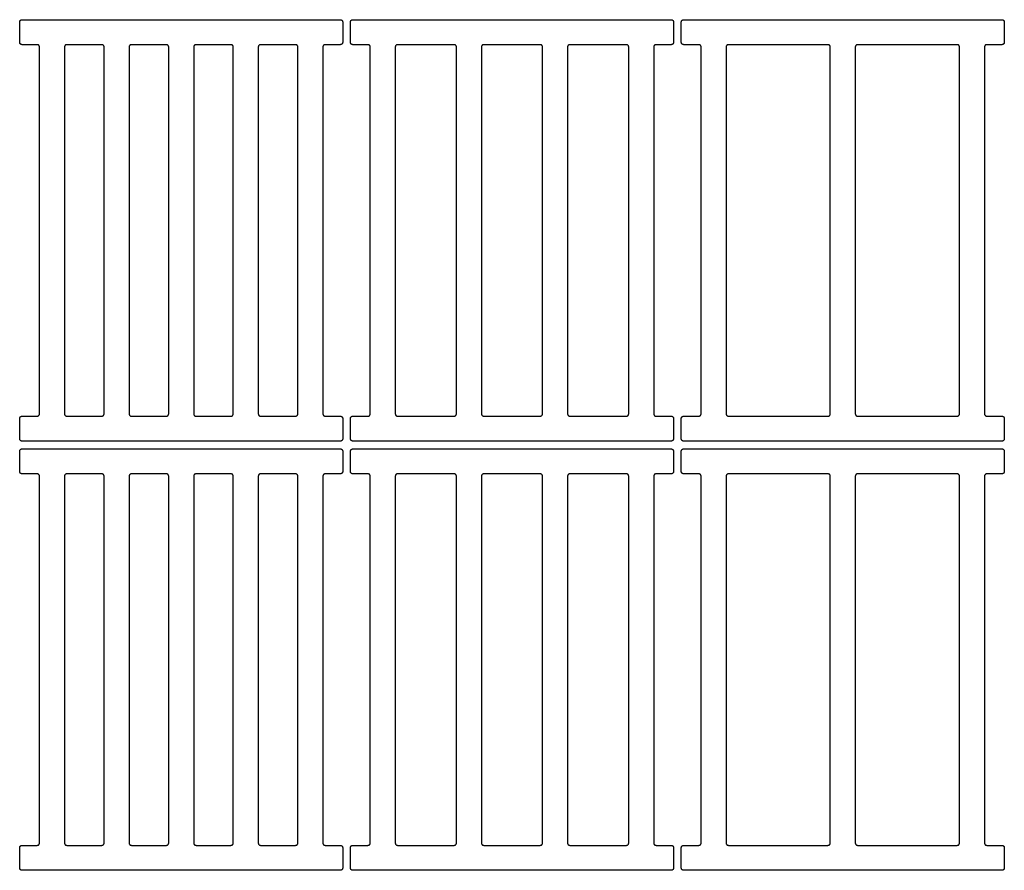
# Model space of a CAD drawing. Header units: millimetres. Extents: x 22718 to 26935, y -10434 to -9311.
# Tile 7 of 11: x 24151 to 24782, y -9856 to -9311. Entities that reach past the tile are written whole.
import ezdxf

# ---------------------------------------------------------------- set-up
doc = ezdxf.new("R2010")
doc.units = ezdxf.units.MM
doc.layers.add('COTES_PLANOLS$Visible$Curves$Default', color=7, linetype='Continuous', true_color=0x000000)

msp = doc.modelspace()

# ---------------------------------------------------------------- linework, layer by layer
at = {"layer": 'COTES_PLANOLS$Visible$Curves$Default'}
for points, weights in [([(24150.65, -9312.53), (24150.65, -9311.03), (24152.15, -9311.03)], [1, 0.707106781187, 1]), ([(24356.15, -9311.03), (24357.65, -9311.03), (24357.65, -9312.53)], [1, 0.707106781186, 1]), ([(24362.65, -9312.53), (24362.65, -9311.03), (24364.15, -9311.03)], [1, 0.707106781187, 1]), ([(24568.15, -9311.03), (24569.65, -9311.03), (24569.65, -9312.53)], [1, 0.707106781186, 1]), ([(24574.65, -9312.53), (24574.65, -9311.03), (24576.15, -9311.03)], [1, 0.707106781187, 1]), ([(24780.15, -9311.03), (24781.65, -9311.03), (24781.65, -9312.53)], [1, 0.707106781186, 1]), ([(24152.15, -9327.03), (24150.65, -9327.03), (24150.65, -9325.53)], [1, 0.707106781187, 1]), ([(24357.65, -9325.53), (24357.65, -9327.03), (24356.15, -9327.03)], [1, 0.707106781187, 1]), ([(24364.15, -9327.03), (24362.65, -9327.03), (24362.65, -9325.53)], [1, 0.707106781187, 1]), ([(24569.65, -9325.53), (24569.65, -9327.03), (24568.15, -9327.03)], [1, 0.707106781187, 1]), ([(24576.15, -9327.03), (24574.65, -9327.03), (24574.65, -9325.53)], [1, 0.707106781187, 1]), ([(24781.65, -9325.53), (24781.65, -9327.03), (24780.15, -9327.03)], [1, 0.707106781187, 1]), ([(24163.35, -9328.53), (24163.35, -9327.03), (24161.85, -9327.03)], [1, 0.707106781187, 1]), ([(24180.85, -9327.03), (24179.35, -9327.03), (24179.35, -9328.53)], [1, 0.707106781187, 1]), ([(24204.75, -9328.53), (24204.75, -9327.03), (24203.25, -9327.03)], [1, 0.707106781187, 1]), ([(24222.25, -9327.03), (24220.75, -9327.03), (24220.75, -9328.53)], [1, 0.707106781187, 1]), ([(24246.15, -9328.53), (24246.15, -9327.03), (24244.65, -9327.03)], [1, 0.707106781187, 1]), ([(24263.65, -9327.03), (24262.15, -9327.03), (24262.15, -9328.53)], [1, 0.707106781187, 1]), ([(24287.55, -9328.53), (24287.55, -9327.03), (24286.05, -9327.03)], [1, 0.707106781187, 1]), ([(24305.05, -9327.03), (24303.55, -9327.03), (24303.55, -9328.53)], [1, 0.707106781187, 1]), ([(24328.95, -9328.53), (24328.95, -9327.03), (24327.45, -9327.03)], [1, 0.707106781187, 1]), ([(24346.45, -9327.03), (24344.95, -9327.03), (24344.95, -9328.53)], [1, 0.707106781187, 1]), ([(24375.35, -9328.53), (24375.35, -9327.03), (24373.85, -9327.03)], [1, 0.707106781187, 1]), ([(24392.85, -9327.03), (24391.35, -9327.03), (24391.35, -9328.53)], [1, 0.707106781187, 1]), ([(24430.55, -9328.53), (24430.55, -9327.03), (24429.05, -9327.03)], [1, 0.707106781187, 1]), ([(24448.05, -9327.03), (24446.55, -9327.03), (24446.55, -9328.53)], [1, 0.707106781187, 1]), ([(24485.75, -9328.53), (24485.75, -9327.03), (24484.25, -9327.03)], [1, 0.707106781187, 1]), ([(24503.25, -9327.03), (24501.75, -9327.03), (24501.75, -9328.53)], [1, 0.707106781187, 1]), ([(24540.95, -9328.53), (24540.95, -9327.03), (24539.45, -9327.03)], [1, 0.707106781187, 1]), ([(24558.45, -9327.03), (24556.95, -9327.03), (24556.95, -9328.53)], [1, 0.707106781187, 1]), ([(24587.35, -9328.53), (24587.35, -9327.03), (24585.85, -9327.03)], [1, 0.707106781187, 1]), ([(24604.85, -9327.03), (24603.35, -9327.03), (24603.35, -9328.53)], [1, 0.707106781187, 1]), ([(24670.15, -9328.53), (24670.15, -9327.03), (24668.65, -9327.03)], [1, 0.707106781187, 1]), ([(24687.65, -9327.03), (24686.15, -9327.03), (24686.15, -9328.53)], [1, 0.707106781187, 1]), ([(24752.95, -9328.53), (24752.95, -9327.03), (24751.45, -9327.03)], [1, 0.707106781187, 1]), ([(24770.45, -9327.03), (24768.95, -9327.03), (24768.95, -9328.53)], [1, 0.707106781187, 1]), ([(24150.65, -9566.53), (24150.65, -9565.03), (24152.15, -9565.03)], [1, 0.707106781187, 1]), ([(24161.85, -9565.03), (24163.35, -9565.03), (24163.35, -9563.53)], [1, 0.707106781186, 1]), ([(24179.35, -9563.53), (24179.35, -9565.03), (24180.85, -9565.03)], [1, 0.707106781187, 1]), ([(24203.25, -9565.03), (24204.75, -9565.03), (24204.75, -9563.53)], [1, 0.707106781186, 1]), ([(24220.75, -9563.53), (24220.75, -9565.03), (24222.25, -9565.03)], [1, 0.707106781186, 1]), ([(24244.65, -9565.03), (24246.15, -9565.03), (24246.15, -9563.53)], [1, 0.707106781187, 1]), ([(24262.15, -9563.53), (24262.15, -9565.03), (24263.65, -9565.03)], [1, 0.707106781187, 1]), ([(24286.05, -9565.03), (24287.55, -9565.03), (24287.55, -9563.53)], [1, 0.707106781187, 1]), ([(24303.55, -9563.53), (24303.55, -9565.03), (24305.05, -9565.03)], [1, 0.707106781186, 1]), ([(24327.45, -9565.03), (24328.95, -9565.03), (24328.95, -9563.53)], [1, 0.707106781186, 1]), ([(24344.95, -9563.53), (24344.95, -9565.03), (24346.45, -9565.03)], [1, 0.707106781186, 1]), ([(24356.15, -9565.03), (24357.65, -9565.03), (24357.65, -9566.53)], [1, 0.707106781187, 1]), ([(24362.65, -9566.53), (24362.65, -9565.03), (24364.15, -9565.03)], [1, 0.707106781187, 1]), ([(24373.85, -9565.03), (24375.35, -9565.03), (24375.35, -9563.53)], [1, 0.707106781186, 1]), ([(24391.35, -9563.53), (24391.35, -9565.03), (24392.85, -9565.03)], [1, 0.707106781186, 1]), ([(24429.05, -9565.03), (24430.55, -9565.03), (24430.55, -9563.53)], [1, 0.707106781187, 1]), ([(24446.55, -9563.53), (24446.55, -9565.03), (24448.05, -9565.03)], [1, 0.707106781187, 1]), ([(24484.25, -9565.03), (24485.75, -9565.03), (24485.75, -9563.53)], [1, 0.707106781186, 1]), ([(24501.75, -9563.53), (24501.75, -9565.03), (24503.25, -9565.03)], [1, 0.707106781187, 1]), ([(24539.45, -9565.03), (24540.95, -9565.03), (24540.95, -9563.53)], [1, 0.707106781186, 1]), ([(24556.95, -9563.53), (24556.95, -9565.03), (24558.45, -9565.03)], [1, 0.707106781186, 1]), ([(24568.15, -9565.03), (24569.65, -9565.03), (24569.65, -9566.53)], [1, 0.707106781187, 1]), ([(24574.65, -9566.53), (24574.65, -9565.03), (24576.15, -9565.03)], [1, 0.707106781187, 1]), ([(24585.85, -9565.03), (24587.35, -9565.03), (24587.35, -9563.53)], [1, 0.707106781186, 1]), ([(24603.35, -9563.53), (24603.35, -9565.03), (24604.85, -9565.03)], [1, 0.707106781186, 1]), ([(24668.65, -9565.03), (24670.15, -9565.03), (24670.15, -9563.53)], [1, 0.707106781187, 1]), ([(24686.15, -9563.53), (24686.15, -9565.03), (24687.65, -9565.03)], [1, 0.707106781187, 1]), ([(24751.45, -9565.03), (24752.95, -9565.03), (24752.95, -9563.53)], [1, 0.707106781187, 1]), ([(24768.95, -9563.53), (24768.95, -9565.03), (24770.45, -9565.03)], [1, 0.707106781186, 1]), ([(24780.15, -9565.03), (24781.65, -9565.03), (24781.65, -9566.53)], [1, 0.707106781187, 1]), ([(24152.15, -9581.03), (24150.65, -9581.03), (24150.65, -9579.53)], [1, 0.707106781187, 1]), ([(24357.65, -9579.53), (24357.65, -9581.03), (24356.15, -9581.03)], [1, 0.707106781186, 1]), ([(24364.15, -9581.03), (24362.65, -9581.03), (24362.65, -9579.53)], [1, 0.707106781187, 1]), ([(24569.65, -9579.53), (24569.65, -9581.03), (24568.15, -9581.03)], [1, 0.707106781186, 1]), ([(24576.15, -9581.03), (24574.65, -9581.03), (24574.65, -9579.53)], [1, 0.707106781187, 1]), ([(24781.65, -9579.53), (24781.65, -9581.03), (24780.15, -9581.03)], [1, 0.707106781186, 1]), ([(24150.65, -9587.53), (24150.65, -9586.03), (24152.15, -9586.03)], [1, 0.707106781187, 1]), ([(24356.15, -9586.03), (24357.65, -9586.03), (24357.65, -9587.53)], [1, 0.707106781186, 1]), ([(24362.65, -9587.53), (24362.65, -9586.03), (24364.15, -9586.03)], [1, 0.707106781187, 1]), ([(24568.15, -9586.03), (24569.65, -9586.03), (24569.65, -9587.53)], [1, 0.707106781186, 1]), ([(24574.65, -9587.53), (24574.65, -9586.03), (24576.15, -9586.03)], [1, 0.707106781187, 1]), ([(24780.15, -9586.03), (24781.65, -9586.03), (24781.65, -9587.53)], [1, 0.707106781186, 1]), ([(24152.15, -9602.03), (24150.65, -9602.03), (24150.65, -9600.53)], [1, 0.707106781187, 1]), ([(24163.35, -9603.53), (24163.35, -9602.03), (24161.85, -9602.03)], [1, 0.707106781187, 1]), ([(24180.85, -9602.03), (24179.35, -9602.03), (24179.35, -9603.53)], [1, 0.707106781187, 1]), ([(24204.75, -9603.53), (24204.75, -9602.03), (24203.25, -9602.03)], [1, 0.707106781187, 1]), ([(24222.25, -9602.03), (24220.75, -9602.03), (24220.75, -9603.53)], [1, 0.707106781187, 1]), ([(24246.15, -9603.53), (24246.15, -9602.03), (24244.65, -9602.03)], [1, 0.707106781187, 1]), ([(24263.65, -9602.03), (24262.15, -9602.03), (24262.15, -9603.53)], [1, 0.707106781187, 1]), ([(24287.55, -9603.53), (24287.55, -9602.03), (24286.05, -9602.03)], [1, 0.707106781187, 1]), ([(24305.05, -9602.03), (24303.55, -9602.03), (24303.55, -9603.53)], [1, 0.707106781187, 1]), ([(24328.95, -9603.53), (24328.95, -9602.03), (24327.45, -9602.03)], [1, 0.707106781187, 1]), ([(24346.45, -9602.03), (24344.95, -9602.03), (24344.95, -9603.53)], [1, 0.707106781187, 1]), ([(24357.65, -9600.53), (24357.65, -9602.03), (24356.15, -9602.03)], [1, 0.707106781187, 1]), ([(24364.15, -9602.03), (24362.65, -9602.03), (24362.65, -9600.53)], [1, 0.707106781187, 1]), ([(24375.35, -9603.53), (24375.35, -9602.03), (24373.85, -9602.03)], [1, 0.707106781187, 1]), ([(24392.85, -9602.03), (24391.35, -9602.03), (24391.35, -9603.53)], [1, 0.707106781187, 1]), ([(24430.55, -9603.53), (24430.55, -9602.03), (24429.05, -9602.03)], [1, 0.707106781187, 1]), ([(24448.05, -9602.03), (24446.55, -9602.03), (24446.55, -9603.53)], [1, 0.707106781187, 1]), ([(24485.75, -9603.53), (24485.75, -9602.03), (24484.25, -9602.03)], [1, 0.707106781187, 1]), ([(24503.25, -9602.03), (24501.75, -9602.03), (24501.75, -9603.53)], [1, 0.707106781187, 1]), ([(24540.95, -9603.53), (24540.95, -9602.03), (24539.45, -9602.03)], [1, 0.707106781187, 1]), ([(24558.45, -9602.03), (24556.95, -9602.03), (24556.95, -9603.53)], [1, 0.707106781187, 1]), ([(24569.65, -9600.53), (24569.65, -9602.03), (24568.15, -9602.03)], [1, 0.707106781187, 1]), ([(24576.15, -9602.03), (24574.65, -9602.03), (24574.65, -9600.53)], [1, 0.707106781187, 1]), ([(24587.35, -9603.53), (24587.35, -9602.03), (24585.85, -9602.03)], [1, 0.707106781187, 1]), ([(24604.85, -9602.03), (24603.35, -9602.03), (24603.35, -9603.53)], [1, 0.707106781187, 1]), ([(24670.15, -9603.53), (24670.15, -9602.03), (24668.65, -9602.03)], [1, 0.707106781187, 1]), ([(24687.65, -9602.03), (24686.15, -9602.03), (24686.15, -9603.53)], [1, 0.707106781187, 1]), ([(24752.95, -9603.53), (24752.95, -9602.03), (24751.45, -9602.03)], [1, 0.707106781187, 1]), ([(24770.45, -9602.03), (24768.95, -9602.03), (24768.95, -9603.53)], [1, 0.707106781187, 1]), ([(24781.65, -9600.53), (24781.65, -9602.03), (24780.15, -9602.03)], [1, 0.707106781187, 1]), ([(24150.65, -9841.53), (24150.65, -9840.03), (24152.15, -9840.03)], [1, 0.707106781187, 1]), ([(24161.85, -9840.03), (24163.35, -9840.03), (24163.35, -9838.53)], [1, 0.707106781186, 1]), ([(24179.35, -9838.53), (24179.35, -9840.03), (24180.85, -9840.03)], [1, 0.707106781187, 1]), ([(24203.25, -9840.03), (24204.75, -9840.03), (24204.75, -9838.53)], [1, 0.707106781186, 1]), ([(24220.75, -9838.53), (24220.75, -9840.03), (24222.25, -9840.03)], [1, 0.707106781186, 1]), ([(24244.65, -9840.03), (24246.15, -9840.03), (24246.15, -9838.53)], [1, 0.707106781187, 1]), ([(24262.15, -9838.53), (24262.15, -9840.03), (24263.65, -9840.03)], [1, 0.707106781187, 1]), ([(24286.05, -9840.03), (24287.55, -9840.03), (24287.55, -9838.53)], [1, 0.707106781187, 1]), ([(24303.55, -9838.53), (24303.55, -9840.03), (24305.05, -9840.03)], [1, 0.707106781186, 1]), ([(24327.45, -9840.03), (24328.95, -9840.03), (24328.95, -9838.53)], [1, 0.707106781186, 1]), ([(24344.95, -9838.53), (24344.95, -9840.03), (24346.45, -9840.03)], [1, 0.707106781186, 1]), ([(24356.15, -9840.03), (24357.65, -9840.03), (24357.65, -9841.53)], [1, 0.707106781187, 1]), ([(24362.65, -9841.53), (24362.65, -9840.03), (24364.15, -9840.03)], [1, 0.707106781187, 1]), ([(24373.85, -9840.03), (24375.35, -9840.03), (24375.35, -9838.53)], [1, 0.707106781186, 1]), ([(24391.35, -9838.53), (24391.35, -9840.03), (24392.85, -9840.03)], [1, 0.707106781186, 1]), ([(24429.05, -9840.03), (24430.55, -9840.03), (24430.55, -9838.53)], [1, 0.707106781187, 1]), ([(24446.55, -9838.53), (24446.55, -9840.03), (24448.05, -9840.03)], [1, 0.707106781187, 1]), ([(24484.25, -9840.03), (24485.75, -9840.03), (24485.75, -9838.53)], [1, 0.707106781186, 1]), ([(24501.75, -9838.53), (24501.75, -9840.03), (24503.25, -9840.03)], [1, 0.707106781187, 1]), ([(24539.45, -9840.03), (24540.95, -9840.03), (24540.95, -9838.53)], [1, 0.707106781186, 1]), ([(24556.95, -9838.53), (24556.95, -9840.03), (24558.45, -9840.03)], [1, 0.707106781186, 1]), ([(24568.15, -9840.03), (24569.65, -9840.03), (24569.65, -9841.53)], [1, 0.707106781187, 1]), ([(24574.65, -9841.53), (24574.65, -9840.03), (24576.15, -9840.03)], [1, 0.707106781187, 1]), ([(24585.85, -9840.03), (24587.35, -9840.03), (24587.35, -9838.53)], [1, 0.707106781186, 1]), ([(24603.35, -9838.53), (24603.35, -9840.03), (24604.85, -9840.03)], [1, 0.707106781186, 1]), ([(24668.65, -9840.03), (24670.15, -9840.03), (24670.15, -9838.53)], [1, 0.707106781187, 1]), ([(24686.15, -9838.53), (24686.15, -9840.03), (24687.65, -9840.03)], [1, 0.707106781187, 1]), ([(24751.45, -9840.03), (24752.95, -9840.03), (24752.95, -9838.53)], [1, 0.707106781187, 1]), ([(24768.95, -9838.53), (24768.95, -9840.03), (24770.45, -9840.03)], [1, 0.707106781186, 1]), ([(24780.15, -9840.03), (24781.65, -9840.03), (24781.65, -9841.53)], [1, 0.707106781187, 1]), ([(24152.15, -9856.03), (24150.65, -9856.03), (24150.65, -9854.53)], [1, 0.707106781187, 1]), ([(24357.65, -9854.53), (24357.65, -9856.03), (24356.15, -9856.03)], [1, 0.707106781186, 1]), ([(24364.15, -9856.03), (24362.65, -9856.03), (24362.65, -9854.53)], [1, 0.707106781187, 1]), ([(24569.65, -9854.53), (24569.65, -9856.03), (24568.15, -9856.03)], [1, 0.707106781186, 1]), ([(24576.15, -9856.03), (24574.65, -9856.03), (24574.65, -9854.53)], [1, 0.707106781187, 1]), ([(24781.65, -9854.53), (24781.65, -9856.03), (24780.15, -9856.03)], [1, 0.707106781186, 1])]:
    msp.add_rational_spline(points, weights, degree=2, dxfattribs=at)
for points in [[(24150.65, -9325.53), (24150.65, -9319.03), (24150.65, -9312.53)], [(24152.15, -9311.03), (24254.15, -9311.03), (24356.15, -9311.03)], [(24357.65, -9312.53), (24357.65, -9319.03), (24357.65, -9325.53)], [(24362.65, -9325.53), (24362.65, -9319.03), (24362.65, -9312.53)], [(24364.15, -9311.03), (24466.15, -9311.03), (24568.15, -9311.03)], [(24569.65, -9312.53), (24569.65, -9319.03), (24569.65, -9325.53)], [(24574.65, -9325.53), (24574.65, -9319.03), (24574.65, -9312.53)], [(24576.15, -9311.03), (24678.15, -9311.03), (24780.15, -9311.03)], [(24781.65, -9312.53), (24781.65, -9319.03), (24781.65, -9325.53)], [(24161.85, -9327.03), (24157, -9327.03), (24152.15, -9327.03)], [(24163.35, -9563.53), (24163.35, -9446.03), (24163.35, -9328.53)], [(24179.35, -9328.53), (24179.35, -9446.03), (24179.35, -9563.53)], [(24203.25, -9327.03), (24192.05, -9327.03), (24180.85, -9327.03)], [(24204.75, -9563.53), (24204.75, -9446.03), (24204.75, -9328.53)], [(24220.75, -9328.53), (24220.75, -9446.03), (24220.75, -9563.53)], [(24244.65, -9327.03), (24233.45, -9327.03), (24222.25, -9327.03)], [(24246.15, -9563.53), (24246.15, -9446.03), (24246.15, -9328.53)], [(24262.15, -9328.53), (24262.15, -9446.03), (24262.15, -9563.53)], [(24286.05, -9327.03), (24274.85, -9327.03), (24263.65, -9327.03)], [(24287.55, -9563.53), (24287.55, -9446.03), (24287.55, -9328.53)], [(24303.55, -9328.53), (24303.55, -9446.03), (24303.55, -9563.53)], [(24327.45, -9327.03), (24316.25, -9327.03), (24305.05, -9327.03)], [(24328.95, -9563.53), (24328.95, -9446.03), (24328.95, -9328.53)], [(24344.95, -9328.53), (24344.95, -9446.03), (24344.95, -9563.53)], [(24356.15, -9327.03), (24351.3, -9327.03), (24346.45, -9327.03)], [(24373.85, -9327.03), (24369, -9327.03), (24364.15, -9327.03)], [(24375.35, -9563.53), (24375.35, -9446.03), (24375.35, -9328.53)], [(24391.35, -9328.53), (24391.35, -9446.03), (24391.35, -9563.53)], [(24429.05, -9327.03), (24410.95, -9327.03), (24392.85, -9327.03)], [(24430.55, -9563.53), (24430.55, -9446.03), (24430.55, -9328.53)], [(24446.55, -9328.53), (24446.55, -9446.03), (24446.55, -9563.53)], [(24484.25, -9327.03), (24466.15, -9327.03), (24448.05, -9327.03)], [(24485.75, -9563.53), (24485.75, -9446.03), (24485.75, -9328.53)], [(24501.75, -9328.53), (24501.75, -9446.03), (24501.75, -9563.53)], [(24539.45, -9327.03), (24521.35, -9327.03), (24503.25, -9327.03)], [(24540.95, -9563.53), (24540.95, -9446.03), (24540.95, -9328.53)], [(24556.95, -9328.53), (24556.95, -9446.03), (24556.95, -9563.53)], [(24568.15, -9327.03), (24563.3, -9327.03), (24558.45, -9327.03)], [(24585.85, -9327.03), (24581, -9327.03), (24576.15, -9327.03)], [(24587.35, -9563.53), (24587.35, -9446.03), (24587.35, -9328.53)], [(24603.35, -9328.53), (24603.35, -9446.03), (24603.35, -9563.53)], [(24670.15, -9563.53), (24670.15, -9446.03), (24670.15, -9328.53)], [(24686.15, -9328.53), (24686.15, -9446.03), (24686.15, -9563.53)], [(24752.95, -9563.53), (24752.95, -9446.03), (24752.95, -9328.53)], [(24768.95, -9328.53), (24768.95, -9446.03), (24768.95, -9563.53)], [(24780.15, -9327.03), (24775.3, -9327.03), (24770.45, -9327.03)], [(24152.15, -9565.03), (24157, -9565.03), (24161.85, -9565.03)], [(24180.85, -9565.03), (24192.05, -9565.03), (24203.25, -9565.03)], [(24222.25, -9565.03), (24233.45, -9565.03), (24244.65, -9565.03)], [(24263.65, -9565.03), (24274.85, -9565.03), (24286.05, -9565.03)], [(24305.05, -9565.03), (24316.25, -9565.03), (24327.45, -9565.03)], [(24346.45, -9565.03), (24351.3, -9565.03), (24356.15, -9565.03)], [(24364.15, -9565.03), (24369, -9565.03), (24373.85, -9565.03)], [(24392.85, -9565.03), (24410.95, -9565.03), (24429.05, -9565.03)], [(24448.05, -9565.03), (24466.15, -9565.03), (24484.25, -9565.03)], [(24503.25, -9565.03), (24521.35, -9565.03), (24539.45, -9565.03)], [(24558.45, -9565.03), (24563.3, -9565.03), (24568.15, -9565.03)], [(24576.15, -9565.03), (24581, -9565.03), (24585.85, -9565.03)], [(24770.45, -9565.03), (24775.3, -9565.03), (24780.15, -9565.03)], [(24150.65, -9579.53), (24150.65, -9573.03), (24150.65, -9566.53)], [(24357.65, -9566.53), (24357.65, -9573.03), (24357.65, -9579.53)], [(24362.65, -9579.53), (24362.65, -9573.03), (24362.65, -9566.53)], [(24569.65, -9566.53), (24569.65, -9573.03), (24569.65, -9579.53)], [(24574.65, -9579.53), (24574.65, -9573.03), (24574.65, -9566.53)], [(24781.65, -9566.53), (24781.65, -9573.03), (24781.65, -9579.53)], [(24356.15, -9581.03), (24254.15, -9581.03), (24152.15, -9581.03)], [(24568.15, -9581.03), (24466.15, -9581.03), (24364.15, -9581.03)], [(24780.15, -9581.03), (24678.15, -9581.03), (24576.15, -9581.03)], [(24150.65, -9600.53), (24150.65, -9594.03), (24150.65, -9587.53)], [(24152.15, -9586.03), (24254.15, -9586.03), (24356.15, -9586.03)], [(24357.65, -9587.53), (24357.65, -9594.03), (24357.65, -9600.53)], [(24362.65, -9600.53), (24362.65, -9594.03), (24362.65, -9587.53)], [(24364.15, -9586.03), (24466.15, -9586.03), (24568.15, -9586.03)], [(24569.65, -9587.53), (24569.65, -9594.03), (24569.65, -9600.53)], [(24574.65, -9600.53), (24574.65, -9594.03), (24574.65, -9587.53)], [(24576.15, -9586.03), (24678.15, -9586.03), (24780.15, -9586.03)], [(24781.65, -9587.53), (24781.65, -9594.03), (24781.65, -9600.53)], [(24161.85, -9602.03), (24157, -9602.03), (24152.15, -9602.03)], [(24163.35, -9838.53), (24163.35, -9721.03), (24163.35, -9603.53)], [(24179.35, -9603.53), (24179.35, -9721.03), (24179.35, -9838.53)], [(24203.25, -9602.03), (24192.05, -9602.03), (24180.85, -9602.03)], [(24204.75, -9838.53), (24204.75, -9721.03), (24204.75, -9603.53)], [(24220.75, -9603.53), (24220.75, -9721.03), (24220.75, -9838.53)], [(24244.65, -9602.03), (24233.45, -9602.03), (24222.25, -9602.03)], [(24246.15, -9838.53), (24246.15, -9721.03), (24246.15, -9603.53)], [(24262.15, -9603.53), (24262.15, -9721.03), (24262.15, -9838.53)], [(24286.05, -9602.03), (24274.85, -9602.03), (24263.65, -9602.03)], [(24287.55, -9838.53), (24287.55, -9721.03), (24287.55, -9603.53)], [(24303.55, -9603.53), (24303.55, -9721.03), (24303.55, -9838.53)], [(24327.45, -9602.03), (24316.25, -9602.03), (24305.05, -9602.03)], [(24328.95, -9838.53), (24328.95, -9721.03), (24328.95, -9603.53)], [(24344.95, -9603.53), (24344.95, -9721.03), (24344.95, -9838.53)], [(24356.15, -9602.03), (24351.3, -9602.03), (24346.45, -9602.03)], [(24373.85, -9602.03), (24369, -9602.03), (24364.15, -9602.03)], [(24375.35, -9838.53), (24375.35, -9721.03), (24375.35, -9603.53)], [(24391.35, -9603.53), (24391.35, -9721.03), (24391.35, -9838.53)], [(24429.05, -9602.03), (24410.95, -9602.03), (24392.85, -9602.03)], [(24430.55, -9838.53), (24430.55, -9721.03), (24430.55, -9603.53)], [(24446.55, -9603.53), (24446.55, -9721.03), (24446.55, -9838.53)], [(24484.25, -9602.03), (24466.15, -9602.03), (24448.05, -9602.03)], [(24485.75, -9838.53), (24485.75, -9721.03), (24485.75, -9603.53)], [(24501.75, -9603.53), (24501.75, -9721.03), (24501.75, -9838.53)], [(24539.45, -9602.03), (24521.35, -9602.03), (24503.25, -9602.03)], [(24540.95, -9838.53), (24540.95, -9721.03), (24540.95, -9603.53)], [(24556.95, -9603.53), (24556.95, -9721.03), (24556.95, -9838.53)], [(24568.15, -9602.03), (24563.3, -9602.03), (24558.45, -9602.03)], [(24585.85, -9602.03), (24581, -9602.03), (24576.15, -9602.03)], [(24587.35, -9838.53), (24587.35, -9721.03), (24587.35, -9603.53)], [(24603.35, -9603.53), (24603.35, -9721.03), (24603.35, -9838.53)], [(24670.15, -9838.53), (24670.15, -9721.03), (24670.15, -9603.53)], [(24686.15, -9603.53), (24686.15, -9721.03), (24686.15, -9838.53)], [(24752.95, -9838.53), (24752.95, -9721.03), (24752.95, -9603.53)], [(24768.95, -9603.53), (24768.95, -9721.03), (24768.95, -9838.53)], [(24780.15, -9602.03), (24775.3, -9602.03), (24770.45, -9602.03)], [(24150.65, -9854.53), (24150.65, -9848.03), (24150.65, -9841.53)], [(24152.15, -9840.03), (24157, -9840.03), (24161.85, -9840.03)], [(24180.85, -9840.03), (24192.05, -9840.03), (24203.25, -9840.03)], [(24222.25, -9840.03), (24233.45, -9840.03), (24244.65, -9840.03)], [(24263.65, -9840.03), (24274.85, -9840.03), (24286.05, -9840.03)], [(24305.05, -9840.03), (24316.25, -9840.03), (24327.45, -9840.03)], [(24346.45, -9840.03), (24351.3, -9840.03), (24356.15, -9840.03)], [(24357.65, -9841.53), (24357.65, -9848.03), (24357.65, -9854.53)], [(24362.65, -9854.53), (24362.65, -9848.03), (24362.65, -9841.53)], [(24364.15, -9840.03), (24369, -9840.03), (24373.85, -9840.03)], [(24392.85, -9840.03), (24410.95, -9840.03), (24429.05, -9840.03)], [(24448.05, -9840.03), (24466.15, -9840.03), (24484.25, -9840.03)], [(24503.25, -9840.03), (24521.35, -9840.03), (24539.45, -9840.03)], [(24558.45, -9840.03), (24563.3, -9840.03), (24568.15, -9840.03)], [(24569.65, -9841.53), (24569.65, -9848.03), (24569.65, -9854.53)], [(24574.65, -9854.53), (24574.65, -9848.03), (24574.65, -9841.53)], [(24576.15, -9840.03), (24581, -9840.03), (24585.85, -9840.03)], [(24770.45, -9840.03), (24775.3, -9840.03), (24780.15, -9840.03)], [(24781.65, -9841.53), (24781.65, -9848.03), (24781.65, -9854.53)], [(24356.15, -9856.03), (24254.15, -9856.03), (24152.15, -9856.03)], [(24568.15, -9856.03), (24466.15, -9856.03), (24364.15, -9856.03)], [(24780.15, -9856.03), (24678.15, -9856.03), (24576.15, -9856.03)]]:
    msp.add_open_spline(points, degree=2, dxfattribs=at)
for points, knots in [([(24668.65, -9327.03), (24656.7, -9327.03), (24644.75, -9327.03), (24636.75, -9327.03), (24628.75, -9327.03), (24616.8, -9327.03), (24604.85, -9327.03)], [-6170.75351, -6170.75351, -6170.75351, -6146.85351, -6146.85351, -6130.85351, -6130.85351, -6106.95351, -6106.95351, -6106.95351]), ([(24751.45, -9327.03), (24739.5, -9327.03), (24727.55, -9327.03), (24719.55, -9327.03), (24711.55, -9327.03), (24699.6, -9327.03), (24687.65, -9327.03)], [-7081.290677, -7081.290677, -7081.290677, -7057.390677, -7057.390677, -7041.390677, -7041.390677, -7017.490677, -7017.490677, -7017.490677]), ([(24604.85, -9565.03), (24616.8, -9565.03), (24628.75, -9565.03), (24636.75, -9565.03), (24644.75, -9565.03), (24656.7, -9565.03), (24668.65, -9565.03)], [-6474.265899, -6474.265899, -6474.265899, -6450.365899, -6450.365899, -6434.365899, -6434.365899, -6410.465899, -6410.465899, -6410.465899]), ([(24687.65, -9565.03), (24699.6, -9565.03), (24711.55, -9565.03), (24719.55, -9565.03), (24727.55, -9565.03), (24739.5, -9565.03), (24751.45, -9565.03)], [-6777.778288, -6777.778288, -6777.778288, -6753.878288, -6753.878288, -6737.878288, -6737.878288, -6713.978288, -6713.978288, -6713.978288]), ([(24668.65, -9602.03), (24656.7, -9602.03), (24644.75, -9602.03), (24636.75, -9602.03), (24628.75, -9602.03), (24616.8, -9602.03), (24604.85, -9602.03)], [-6170.75351, -6170.75351, -6170.75351, -6146.85351, -6146.85351, -6130.85351, -6130.85351, -6106.95351, -6106.95351, -6106.95351]), ([(24751.45, -9602.03), (24739.5, -9602.03), (24727.55, -9602.03), (24719.55, -9602.03), (24711.55, -9602.03), (24699.6, -9602.03), (24687.65, -9602.03)], [-7081.290677, -7081.290677, -7081.290677, -7057.390677, -7057.390677, -7041.390677, -7041.390677, -7017.490677, -7017.490677, -7017.490677]), ([(24604.85, -9840.03), (24616.8, -9840.03), (24628.75, -9840.03), (24636.75, -9840.03), (24644.75, -9840.03), (24656.7, -9840.03), (24668.65, -9840.03)], [-6474.265899, -6474.265899, -6474.265899, -6450.365899, -6450.365899, -6434.365899, -6434.365899, -6410.465899, -6410.465899, -6410.465899]), ([(24687.65, -9840.03), (24699.6, -9840.03), (24711.55, -9840.03), (24719.55, -9840.03), (24727.55, -9840.03), (24739.5, -9840.03), (24751.45, -9840.03)], [-6777.778288, -6777.778288, -6777.778288, -6753.878288, -6753.878288, -6737.878288, -6737.878288, -6713.978288, -6713.978288, -6713.978288])]:
    msp.add_open_spline(points, degree=2, knots=knots, dxfattribs=at)

doc.saveas('drawing.dxf')
